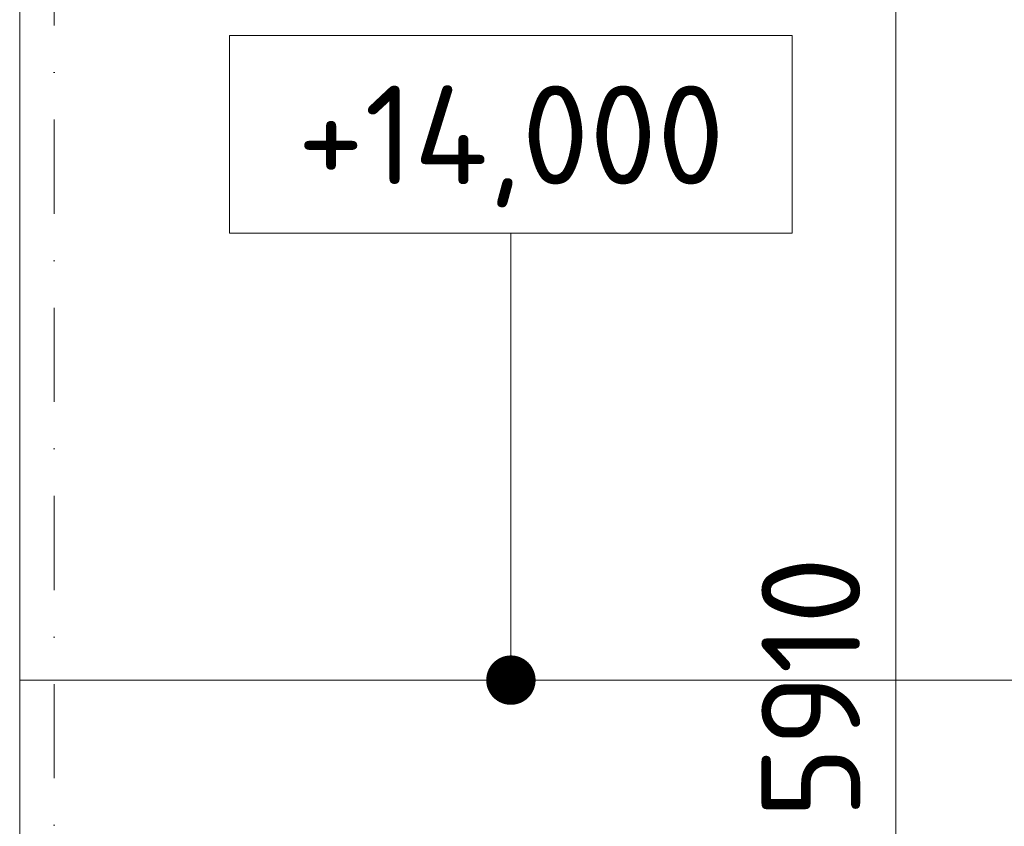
# Model space of a CAD drawing. Header units: millimetres. Extents: x 5450 to 1919026, y -34905 to 130825.
# Tile 12 of 154: x 73647 to 77636, y 65878 to 69145. Entities that reach past the tile are written whole.
import ezdxf
from ezdxf.enums import TextEntityAlignment as Align

# ---------------------------------------------------------------- set-up
doc = ezdxf.new("R2010")
doc.units = ezdxf.units.MM
doc.linetypes.add('CENTERX2', pattern=[101.6, 63.5, -12.7, 12.7, -12.7])
doc.linetypes.add('DASHDOT', pattern=[25.4, 12.7, -6.35, 0, -6.35])
doc.layers.get('Defpoints').update_dxf_attribs({"color": 8})
for name, color, linetype, lineweight in [('A99_N_kce-pohl', 1, 'Continuous', 9), ('A99_N_koty-200', 5, 'Continuous', 5), ('A99_N_koty-vysk', 160, 'Continuous', 5), ('A99_S_osy', 1, 'CENTERX2', 5)]:
    doc.layers.add(name, color=color, linetype=linetype, lineweight=lineweight)
doc.styles.add('A99_kota', font='isocpeur.ttf', dxfattribs={"height": 2})
doc.dimstyles.new('A99_kota_200 new', dxfattribs={"dimscale": 200, "dimtxt": 2, "dimasz": 1.2, "dimexe": 0.5, "dimexo": 1.5, "dimgap": 0.3, "dimtad": 1, "dimdec": 0, "dimzin": 3, "dimdsep": 46, "dimtxsty": 'A99_kota', "dimblk": 'ARCHTICK', "dimcen": 2.5, "dimazin": 2, "dimtfac": 0.75, "dimtdec": 0, "dimtmove": 2, "dimatfit": 0, "dimfxl": 4, "dimfxlon": 1, "dimtolj": 1, "dimtzin": 0, "dimlwd": 5, "dimlwe": 5, "dimarcsym": 0})

# ---------------------------------------------------------------- blocks, each defined once
blk = doc.blocks.new('*U17')
at = {"color": 0, "linetype": 'ByBlock'}
blk.add_line((5.7, -4), (5.7, -13.05), dxfattribs=at)
blk.add_lwpolyline([(0, -4), (11.4, -4), (11.4, 0), (0, 0)], close=True, dxfattribs=at)
at = {"color": 0, "linetype": 'ByBlock', "ltscale": 200, "const_width": 0.5}
blk.add_lwpolyline([(5.7, -13.3, -1), (5.7, -12.8, -1)], format="xyb", close=True, dxfattribs=at)
at = {"color": 0, "linetype": 'ByBlock', "style": 'A99_kota'}
for tag, p in [('VYSKA', (5.7, -2.241)), ('VYSKA_POPIS1', (5.7, -6.041)), ('VYSKA_POPIS2', (5.9, -9.541)), ('VYSKA_POPIS3', (5.9, -13.041))]:
    blk.add_attdef(tag, text='', height=2, dxfattribs=at).set_placement(p, align=Align.MIDDLE)
blk = doc.blocks.new('_ArchTick')
at = {"color": 0, "linetype": 'ByBlock', "const_width": 0.15}
blk.add_lwpolyline([(-0.5, -0.5), (0.5, 0.5)], dxfattribs=at)
blk = doc.blocks.new('*D1081')
at = {"layer": 'A99_N_koty-200', "color": 0, "linetype": 'Continuous', "lineweight": 5, "transparency": 16777216}
for p, q in [((77997.3, 69425), (77097.3, 69425)), ((77197.3, 63515), (77197.3, 69425)), ((77997.3, 63515), (77097.3, 63515))]:
    blk.add_line(p, q, dxfattribs=at)
at = {"layer": 'Defpoints', "color": 0, "linetype": 'Continuous', "lineweight": 18, "transparency": 16777216}
for p in [(77197.3, 69425), (79717.3, 69425), (79717.3, 63515)]:
    blk.add_point(p, dxfattribs=at)
at = {"layer": 'A99_N_koty-200', "color": 0, "linetype": 'Continuous', "lineweight": 5, "transparency": 16777216, "xscale": 240, "yscale": 240, "zscale": 240}
for p, rotation in [((77197.3, 69425), 90), ((77197.3, 63515), 270)]:
    blk.add_blockref('_ArchTick', p, dxfattribs=dict(at, rotation=rotation))
at = {"layer": 'A99_N_koty-200', "color": 0, "linetype": 'Continuous', "transparency": 16777216, "insert": (76852.3, 66440), "char_height": 400, "attachment_point": 5, "rotation": 90, "style": 'A99_kota'}
blk.add_mtext('\\A1;5910', dxfattribs=at)

msp = doc.modelspace()

# ---------------------------------------------------------------- linework, layer by layer
at = {"layer": 'A99_N_kce-pohl', "linetype": 'Continuous', "lineweight": 9}
for points in [[(73647.3, 56520), (73647.3, 111945)], [(79577.3, 66470), (73647.3, 66470)]]:
    msp.add_lwpolyline(points, dxfattribs=at)
at = {"layer": 'A99_S_osy', "linetype": 'DASHDOT', "lineweight": 5, "ltscale": 30}
msp.add_lwpolyline([(73787.3, 130470), (73787.3, 55770)], dxfattribs=at)

# ---------------------------------------------------------------- block references
at = {"layer": 'A99_N_koty-vysk', "xscale": 200, "yscale": 200, "zscale": 200}
msp.add_blockref('*U17', (74497.3, 69080), dxfattribs=at).add_auto_attribs({'VYSKA': '+14,000'})

# ---------------------------------------------------------------- dimensions: what is measured, and where the dimension line sits
at = {"layer": 'A99_N_koty-200', "linetype": 'Continuous'}
dim = msp.add_linear_dim(base=(77197.3, 69425), p1=(79717.3, 63515), p2=(79717.3, 69425), angle=90, dimstyle='A99_kota_200 new', override={"dimscale": 0, "dimtix": 1, "dimtofl": 1, "dimtmove": 2, "dimatfit": 0}, dxfattribs=at)
dim.commit()
dim.dimension.update_dxf_attribs({"geometry": '*D1081', "text_midpoint": (76852.3, 66440), "dimtype": 160})

doc.saveas('drawing.dxf')
